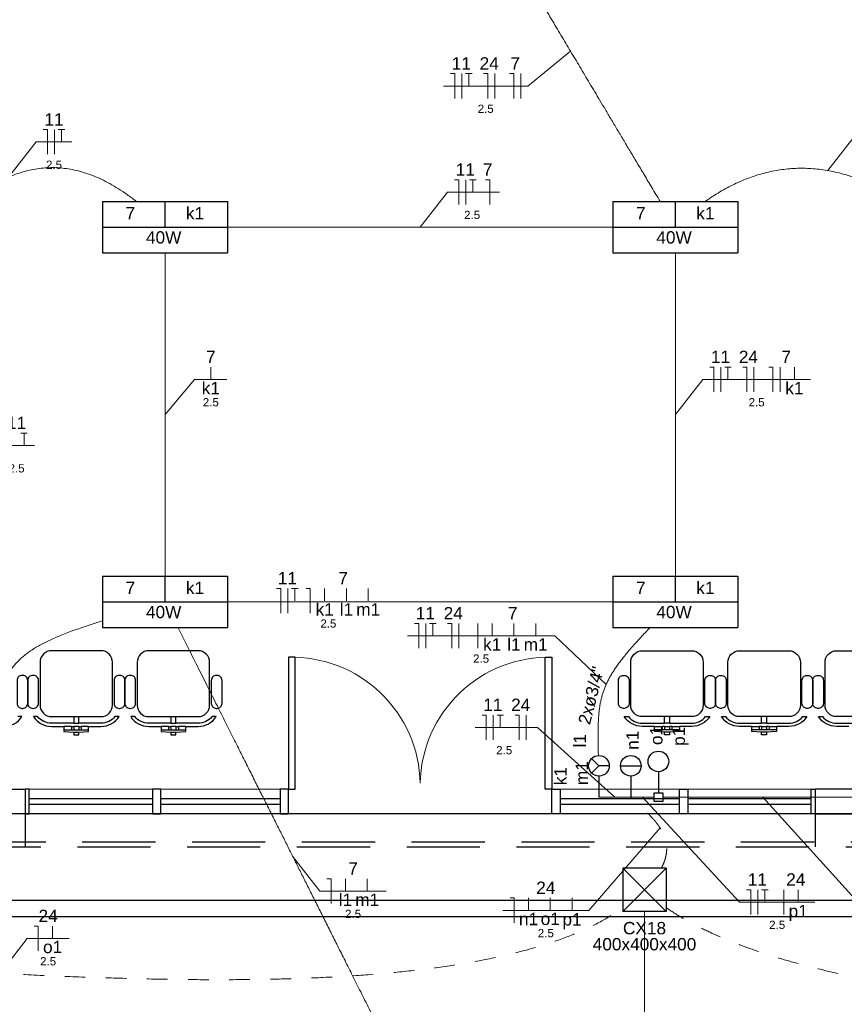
# Model space of a CAD drawing. Header units: feet. Extents: x -18 to 1038, y -110 to 48.
# Tile 158 of 199: x 777.51 to 782.52, y -21.54 to -15.56. Entities that reach past the tile are written whole.
import ezdxf

# ---------------------------------------------------------------- set-up
doc = ezdxf.new("R2010")
doc.units = ezdxf.units.FT
doc.header["$MEASUREMENT"] = 0
for name, pattern in [('HIDDEN', [0.9525, 0.635, -0.3175]), ('JIS_02_1.2', [0.25, 0.125, -0.125]), ('JIS_02_4.0', [0.55, 0.4, -0.15])]:
    doc.linetypes.add(name, pattern=pattern)
for name, color, linetype, lineweight in [('0.1', 1, 'Continuous', 9), ('02', 2, 'Continuous', 20), ('DI-Cortes', 1, 'JIS_02_4.0', 30), ('EL-Condutos', 4, 'Continuous', 5), ('EL-Fios (Fase 1)', 7, 'Continuous', 5), ('EL-Fios (Fase 3)', 7, 'Continuous', 5), ('EL-Fios (Neutro)', 7, 'Continuous', 5), ('EL-Fios (Retorno)', 7, 'Continuous', 5), ('EL-Fios (Terra)', 7, 'Continuous', 5), ('EL-Textos conduto', 7, 'Continuous', 5), ('EL-Textos fios', 7, 'Continuous', 5), ('Textos', 7, 'Continuous', 5)]:
    doc.layers.add(name, color=color, linetype=linetype, lineweight=lineweight)
for name, color, linetype in [('MOBILARIO', 8, 'Continuous'), ('P-SIMBOL', 5, 'Continuous'), ('parede', 5, 'Continuous'), ('porta', 3, 'Continuous'), ('PROJEÇÃO', 6, 'HIDDEN')]:
    doc.layers.add(name, color=color, linetype=linetype)
doc.styles.add('Arial', font='arial.ttf')

msp = doc.modelspace()

# ---------------------------------------------------------------- linework, layer by layer
at = {"layer": '0.1', "color": 251}
for p, q in [((780.7464, -20.2902), (780.7464, -20.3803)), ((780.7964, -20.2902), (780.7964, -20.3803)), ((779.1464, -20.3803), (780.7464, -20.3803))]:
    msp.add_line(p, q, dxfattribs=at)
for centre, start, end in [((779.1664, -20.2102), 1.09331, 91.46902), ((780.7264, -20.2102), 88.53098, 178.90669)]:
    msp.add_arc(centre, 0.7801, start, end, dxfattribs=at)
at = {"layer": '02', "color": 251}
for p, q in [((779.1464, -20.2303), (777.5464, -20.2303)), ((782.3464, -20.2303), (780.7464, -20.2303)), ((779.1464, -20.3803), (777.5464, -20.3803)), ((782.3464, -20.3803), (780.7464, -20.3803))]:
    msp.add_line(p, q, dxfattribs=at)
at = {"layer": 'Defpoints', "color": 251}
msp.add_lwpolyline([(771.3966, 5.4198), (784.9266, 5.4198), (784.9266, -5.9803), (778.9966, -5.9803), (778.9966, -8.9803), (802.9266, -8.9803), (802.9264, -20.3804), (771.3966, -20.3804), (771.3966, -8.9803), (776.6966, -8.9803), (776.6966, -5.9803), (771.3966, -5.9803)], close=True, dxfattribs=at)
at = {"layer": 'DI-Cortes', "color": 251, "linetype": 'Continuous'}
for p, q in [((770.5883, -20.905), (803.7264, -20.905)), ((770.7883, -21.005), (803.5264, -21.005))]:
    msp.add_line(p, q, dxfattribs=at)
at = {"layer": 'EL-Condutos', "linetype": 'Continuous'}
for points in [[(780.3145, -14.8361), (780.3647, -14.9202), (780.412, -14.9995), (780.4567, -15.0744), (780.4989, -15.1451), (780.5388, -15.212), (780.5767, -15.2755), (780.6127, -15.3359), (780.6471, -15.3936), (780.68, -15.4488), (780.7118, -15.502), (780.7425, -15.5535), (780.7723, -15.6036), (780.8016, -15.6526), (780.8305, -15.701), (780.8591, -15.749), (780.8878, -15.7971), (780.9166, -15.8454), (780.9459, -15.8945), (780.9758, -15.9446), (781.0065, -15.9961), (781.0382, -16.0493), (781.0712, -16.1045), (781.1055, -16.1622), (781.1416, -16.2226), (781.1795, -16.2861), (781.2194, -16.353), (781.2616, -16.4237), (781.3062, -16.4986), (781.3535, -16.5779), (781.4037, -16.662)], [(776.7966, -17.0214), (776.8446, -16.9737), (776.892, -16.9274), (776.939, -16.8824), (776.9855, -16.839), (777.0316, -16.7973), (777.0773, -16.7574), (777.1228, -16.7194), (777.1681, -16.6834), (777.2132, -16.6496), (777.2582, -16.6182), (777.3032, -16.5891), (777.3481, -16.5626), (777.3931, -16.5387), (777.4382, -16.5176), (777.4835, -16.4995), (777.529, -16.4844), (777.5748, -16.4724), (777.621, -16.4638), (777.6675, -16.4585), (777.7145, -16.4568), (777.762, -16.4588), (777.81, -16.4645), (777.8587, -16.4741), (777.908, -16.4878), (777.9581, -16.5056), (778.0089, -16.5277), (778.0606, -16.5542), (778.1132, -16.5852), (778.1667, -16.6209), (778.2212, -16.6614)], [(781.6797, -16.6615), (781.7229, -16.632), (781.7666, -16.6046), (781.8108, -16.5796), (781.8554, -16.5569), (781.9005, -16.5365), (781.946, -16.5185), (781.9919, -16.5028), (782.0381, -16.4896), (782.0847, -16.4789), (782.1316, -16.4705), (782.1788, -16.4647), (782.2263, -16.4614), (782.274, -16.4607), (782.3219, -16.4625), (782.37, -16.4669), (782.4182, -16.4739), (782.4666, -16.4835), (782.5151, -16.4958), (782.5637, -16.5108), (782.6123, -16.5286), (782.661, -16.549), (782.7097, -16.5723), (782.7584, -16.5983), (782.807, -16.6271), (782.8556, -16.6588), (782.9041, -16.6934), (782.9524, -16.7308), (783.0007, -16.7712), (783.0487, -16.8145), (783.0966, -16.8608)], [(778.7754, -16.8178), (778.8794, -16.8178), (778.978, -16.8178), (779.0717, -16.8178), (779.1607, -16.8178), (779.2456, -16.8178), (779.3266, -16.8178), (779.4042, -16.8178), (779.4787, -16.8178), (779.5505, -16.8178), (779.62, -16.8178), (779.6876, -16.8178), (779.7537, -16.8178), (779.8187, -16.8178), (779.8828, -16.8178), (779.9466, -16.8178), (780.0104, -16.8178), (780.0746, -16.8178), (780.1395, -16.8178), (780.2056, -16.8178), (780.2732, -16.8178), (780.3427, -16.8178), (780.4146, -16.8178), (780.4891, -16.8178), (780.5666, -16.8178), (780.6477, -16.8178), (780.7325, -16.8178), (780.8216, -16.8178), (780.9152, -16.8178), (781.0139, -16.8178), (781.1178, -16.8178)], [(778.3966, -18.9373), (778.3966, -18.8465), (778.3966, -18.761), (778.3966, -18.6803), (778.3966, -18.6041), (778.3966, -18.532), (778.3966, -18.4637), (778.3966, -18.3987), (778.3966, -18.3368), (778.3966, -18.2774), (778.3966, -18.2203), (778.3966, -18.165), (778.3966, -18.1113), (778.3966, -18.0587), (778.3966, -18.0068), (778.3966, -17.9553), (778.3966, -17.9038), (778.3966, -17.8519), (778.3966, -17.7993), (778.3966, -17.7455), (778.3966, -17.6903), (778.3966, -17.6332), (778.3966, -17.5738), (778.3966, -17.5119), (778.3966, -17.4469), (778.3966, -17.3785), (778.3966, -17.3065), (778.3966, -17.2303), (778.3966, -17.1496), (778.3966, -17.0641), (778.3966, -16.9733)], [(781.4966, -18.9373), (781.4966, -18.8465), (781.4966, -18.761), (781.4966, -18.6803), (781.4966, -18.6041), (781.4966, -18.532), (781.4966, -18.4637), (781.4966, -18.3987), (781.4966, -18.3368), (781.4966, -18.2774), (781.4966, -18.2203), (781.4966, -18.165), (781.4966, -18.1113), (781.4966, -18.0587), (781.4966, -18.0068), (781.4966, -17.9553), (781.4966, -17.9038), (781.4966, -17.8519), (781.4966, -17.7993), (781.4966, -17.7455), (781.4966, -17.6903), (781.4966, -17.6332), (781.4966, -17.5738), (781.4966, -17.5119), (781.4966, -17.4469), (781.4966, -17.3785), (781.4966, -17.3065), (781.4966, -17.2303), (781.4966, -17.1496), (781.4966, -17.0641), (781.4966, -16.9733)], [(778.7754, -19.0928), (778.8794, -19.0928), (778.978, -19.0928), (779.0717, -19.0928), (779.1607, -19.0928), (779.2456, -19.0928), (779.3266, -19.0928), (779.4042, -19.0928), (779.4787, -19.0928), (779.5505, -19.0928), (779.62, -19.0928), (779.6876, -19.0928), (779.7537, -19.0928), (779.8187, -19.0928), (779.8828, -19.0928), (779.9466, -19.0928), (780.0104, -19.0928), (780.0746, -19.0928), (780.1395, -19.0928), (780.2056, -19.0928), (780.2732, -19.0928), (780.3427, -19.0928), (780.4146, -19.0928), (780.4891, -19.0928), (780.5666, -19.0928), (780.6477, -19.0928), (780.7325, -19.0928), (780.8216, -19.0928), (780.9152, -19.0928), (781.0139, -19.0928), (781.1178, -19.0928)], [(778.0167, -19.2085), (777.9654, -19.2249), (777.9167, -19.241), (777.8706, -19.2568), (777.8271, -19.2724), (777.7859, -19.288), (777.7472, -19.3036), (777.7107, -19.3195), (777.6765, -19.3356), (777.6444, -19.352), (777.6145, -19.369), (777.5866, -19.3865), (777.5606, -19.4048), (777.5365, -19.4238), (777.5142, -19.4438), (777.4937, -19.4648), (777.4748, -19.4868), (777.4576, -19.5102), (777.4419, -19.5348), (777.4276, -19.5609), (777.4148, -19.5886), (777.4032, -19.6178), (777.393, -19.6489), (777.3839, -19.6818), (777.376, -19.7167), (777.3691, -19.7536), (777.3631, -19.7928), (777.3581, -19.8342), (777.354, -19.878), (777.3506, -19.9243), (777.3479, -19.9732)], [(779.8692, -22.0286), (779.8039, -21.8984), (779.7425, -21.7759), (779.6847, -21.6607), (779.6302, -21.552), (779.5788, -21.4495), (779.5301, -21.3526), (779.484, -21.2606), (779.4401, -21.173), (779.3981, -21.0894), (779.3578, -21.009), (779.3189, -20.9315), (779.2811, -20.8561), (779.2441, -20.7824), (779.2077, -20.7099), (779.1716, -20.6378), (779.1355, -20.5658), (779.0991, -20.4932), (779.0621, -20.4196), (779.0243, -20.3442), (778.9854, -20.2666), (778.9451, -20.1863), (778.9032, -20.1026), (778.8592, -20.0151), (778.8131, -19.9231), (778.7645, -19.8261), (778.713, -19.7236), (778.6586, -19.615), (778.6008, -19.4998), (778.5393, -19.3773), (778.474, -19.2471)], [(781.3434, -19.2486), (781.3125, -19.2811), (781.2836, -19.3121), (781.2567, -19.3416), (781.2317, -19.3698), (781.2086, -19.3968), (781.1872, -19.4227), (781.1675, -19.4477), (781.1495, -19.4718), (781.133, -19.4952), (781.1181, -19.5179), (781.1045, -19.5402), (781.0923, -19.5621), (781.0815, -19.5838), (781.0718, -19.6053), (781.0633, -19.6268), (781.0559, -19.6484), (781.0495, -19.6702), (781.0441, -19.6924), (781.0395, -19.715), (781.0358, -19.7382), (781.0328, -19.7621), (781.0306, -19.7867), (781.0289, -19.8124), (781.0277, -19.839), (781.0271, -19.8669), (781.0269, -19.896), (781.027, -19.9265), (781.0273, -19.9585), (781.0279, -19.9922), (781.0287, -20.0277)], [(781.0321, -20.2803), (781.0415, -20.2803), (781.0503, -20.2803), (781.0585, -20.2803), (781.0661, -20.2803), (781.0734, -20.2803), (781.0801, -20.2803), (781.0865, -20.2803), (781.0926, -20.2803), (781.0983, -20.2803), (781.1038, -20.2803), (781.1091, -20.2803), (781.1142, -20.2803), (781.1192, -20.2803), (781.1241, -20.2803), (781.1289, -20.2803), (781.1338, -20.2803), (781.1387, -20.2803), (781.1436, -20.2803), (781.1488, -20.2803), (781.154, -20.2803), (781.1595, -20.2803), (781.1653, -20.2803), (781.1713, -20.2803), (781.1777, -20.2803), (781.1845, -20.2803), (781.1917, -20.2803), (781.1994, -20.2803), (781.2076, -20.2803), (781.2164, -20.2803), (781.2257, -20.2803)], [(781.2257, -20.2803), (781.2329, -20.2803), (781.2397, -20.2803), (781.2461, -20.2803), (781.2521, -20.2803), (781.2578, -20.2803), (781.2632, -20.2803), (781.2683, -20.2803), (781.2731, -20.2803), (781.2777, -20.2803), (781.2822, -20.2803), (781.2864, -20.2803), (781.2905, -20.2803), (781.2944, -20.2803), (781.2983, -20.2803), (781.3021, -20.2803), (781.3058, -20.2803), (781.3095, -20.2803), (781.3132, -20.2803), (781.3169, -20.2803), (781.3207, -20.2803), (781.3245, -20.2803), (781.3285, -20.2803), (781.3325, -20.2803), (781.3368, -20.2803), (781.3412, -20.2803), (781.3458, -20.2803), (781.3506, -20.2803), (781.3557, -20.2803), (781.3611, -20.2803), (781.3668, -20.2803)], [(781.4199, -20.2803), (781.4775, -20.2803), (781.5314, -20.2803), (781.5819, -20.2803), (781.6293, -20.2803), (781.6739, -20.2803), (781.7159, -20.2803), (781.7556, -20.2803), (781.7932, -20.2803), (781.829, -20.2803), (781.8633, -20.2803), (781.8963, -20.2803), (781.9284, -20.2803), (781.9597, -20.2803), (781.9905, -20.2803), (782.0211, -20.2803), (782.0518, -20.2803), (782.0828, -20.2803), (782.1144, -20.2803), (782.1468, -20.2803), (782.1804, -20.2803), (782.2153, -20.2803), (782.2519, -20.2803), (782.2904, -20.2803), (782.331, -20.2803), (782.3741, -20.2803), (782.4199, -20.2803), (782.4687, -20.2803), (782.5207, -20.2803), (782.5762, -20.2803), (782.6354, -20.2803)], [(781.3089, -20.9748), (781.3089, -21.2825), (781.3089, -21.5709), (781.3089, -21.8416), (781.3089, -22.0957), (781.3089, -22.3347), (781.3089, -22.5599), (781.3089, -22.7728), (781.3089, -22.9747), (781.3089, -23.167), (781.3089, -23.351), (781.3089, -23.5282), (781.3089, -23.6998), (781.3089, -23.8674), (781.3089, -24.0322), (781.3089, -24.1956), (781.3089, -24.359), (781.3089, -24.5238), (781.3089, -24.6913), (781.3089, -24.863), (781.3089, -25.0401), (781.3089, -25.2242), (781.3089, -25.4164), (781.3089, -25.6183), (781.3089, -25.8312), (781.3089, -26.0565), (781.3089, -26.2955), (781.3089, -26.5496), (781.3089, -26.8202), (781.3089, -27.1087), (781.3089, -27.4164)]]:
    msp.add_spline(points, degree=3, dxfattribs=at)
at = {"layer": 'EL-Condutos', "linetype": 'JIS_02_1.2'}
for points in [[(781.4115, -20.71), (781.4212, -20.6901), (781.4291, -20.6708), (781.4352, -20.652), (781.4396, -20.6337), (781.4424, -20.6159), (781.4437, -20.5986), (781.4435, -20.5817), (781.442, -20.5653), (781.4392, -20.5492), (781.4352, -20.5336), (781.43, -20.5184), (781.4239, -20.5035), (781.4167, -20.489), (781.4087, -20.4748), (781.3999, -20.461), (781.3903, -20.4474), (781.3801, -20.4341), (781.3694, -20.4211), (781.3582, -20.4084), (781.3465, -20.3959), (781.3346, -20.3836), (781.3224, -20.3715), (781.31, -20.3597), (781.2976, -20.3479), (781.2851, -20.3364), (781.2728, -20.3249), (781.2606, -20.3136), (781.2486, -20.3024), (781.237, -20.2913), (781.2257, -20.2803)], [(773.5433, -21.1487), (773.8072, -21.1529), (774.0786, -21.1606), (774.3566, -21.1713), (774.6403, -21.1846), (774.9289, -21.2), (775.2215, -21.2171), (775.5172, -21.2355), (775.8152, -21.2546), (776.1146, -21.274), (776.4145, -21.2933), (776.714, -21.3119), (777.0123, -21.3296), (777.3084, -21.3458), (777.6016, -21.36), (777.891, -21.3718), (778.1756, -21.3807), (778.4547, -21.3864), (778.7272, -21.3883), (778.9925, -21.3859), (779.2495, -21.379), (779.4974, -21.3669), (779.7354, -21.3492), (779.9626, -21.3255), (780.1781, -21.2953), (780.381, -21.2582), (780.5705, -21.2137), (780.7456, -21.1614), (780.9056, -21.1008), (781.0495, -21.0315), (781.1765, -20.9529)], [(781.4394, -20.9502), (781.5256, -21.0056), (781.6216, -21.0588), (781.7268, -21.1096), (781.8405, -21.1578), (781.962, -21.2033), (782.0907, -21.2461), (782.2258, -21.2859), (782.3666, -21.3226), (782.5125, -21.3562), (782.6628, -21.3864), (782.8168, -21.4132), (782.9738, -21.4364), (783.1331, -21.4559), (783.294, -21.4716), (783.4559, -21.4833), (783.6179, -21.4909), (783.7796, -21.4943), (783.9401, -21.4933), (784.0988, -21.4879), (784.2551, -21.4778), (784.4081, -21.463), (784.5572, -21.4433), (784.7018, -21.4187), (784.8411, -21.3889), (784.9744, -21.3538), (785.1012, -21.3133), (785.2206, -21.2674), (785.332, -21.2158), (785.4347, -21.1584), (785.528, -21.0951)]]:
    msp.add_spline(points, degree=3, dxfattribs=at)
at = {"layer": 'EL-Fios (Fase 1)'}
for p, q in [((780.3997, -16.0362), (780.3997, -15.8862)), ((780.5577, -16.0362), (780.5577, -15.8862)), ((781.9739, -17.8182), (781.9739, -17.6682)), ((782.132, -17.8182), (782.132, -17.6682)), ((780.1811, -19.375), (780.1811, -19.225)), ((780.2963, -19.375), (780.2963, -19.225)), ((780.5911, -19.931), (780.5911, -19.781)), ((782.155, -20.9917), (782.155, -20.8417))]:
    msp.add_line(p, q, dxfattribs=at)
at = {"layer": 'EL-Fios (Fase 3)'}
for p, q in [((780.1988, -16.0362), (780.1988, -15.8862)), ((777.725, -16.3761), (777.725, -16.2261)), ((780.223, -16.6807), (780.223, -16.5307)), ((781.773, -17.8182), (781.773, -17.6682)), ((779.1421, -19.1619), (779.1421, -19.0119)), ((779.9802, -19.375), (779.9802, -19.225)), ((780.3902, -19.931), (780.3902, -19.781)), ((781.9969, -20.9917), (781.9969, -20.8417))]:
    msp.add_line(p, q, dxfattribs=at)
at = {"layer": 'EL-Fios (Neutro)'}
for p, q in [((780.1309, -15.8862), (780.1559, -15.8862)), ((780.1559, -16.0362), (780.1559, -15.8862)), ((780.3318, -15.8862), (780.3568, -15.8862)), ((780.3568, -16.0362), (780.3568, -15.8862)), ((780.4898, -15.8862), (780.5148, -15.8862)), ((780.5148, -16.0362), (780.5148, -15.8862)), ((777.6571, -16.2261), (777.6821, -16.2261)), ((777.6821, -16.3761), (777.6821, -16.2261)), ((780.1552, -16.5307), (780.1802, -16.5307)), ((780.1802, -16.6807), (780.1802, -16.5307)), ((780.3437, -16.5307), (780.3687, -16.5307)), ((780.3687, -16.6807), (780.3687, -16.5307)), ((781.7052, -17.6682), (781.7302, -17.6682)), ((781.7302, -17.8182), (781.7302, -17.6682)), ((781.9061, -17.6682), (781.9311, -17.6682)), ((781.9311, -17.8182), (781.9311, -17.6682)), ((782.0641, -17.6682), (782.0891, -17.6682)), ((782.0891, -17.8182), (782.0891, -17.6682)), ((779.0743, -19.0119), (779.0993, -19.0119)), ((779.0993, -19.1619), (779.0993, -19.0119)), ((779.2537, -19.0119), (779.2787, -19.0119)), ((779.2787, -19.1619), (779.2787, -19.0119)), ((779.9123, -19.225), (779.9373, -19.225)), ((779.9373, -19.375), (779.9373, -19.225)), ((780.1132, -19.225), (780.1382, -19.225)), ((780.1382, -19.375), (780.1382, -19.225)), ((780.3223, -19.781), (780.3473, -19.781)), ((780.3473, -19.931), (780.3473, -19.781)), ((780.5232, -19.781), (780.5482, -19.781)), ((780.5482, -19.931), (780.5482, -19.781)), ((779.3802, -20.775), (779.4052, -20.775)), ((779.4052, -20.925), (779.4052, -20.775)), ((781.9291, -20.8417), (781.9541, -20.8417)), ((781.9541, -20.9917), (781.9541, -20.8417)), ((780.492, -20.892), (780.517, -20.892)), ((780.517, -21.042), (780.517, -20.892)), ((777.6013, -21.0629), (777.6263, -21.0629)), ((777.6263, -21.2129), (777.6263, -21.0629))]:
    msp.add_line(p, q, dxfattribs=at)
at = {"layer": 'EL-Fios (Retorno)'}
for p, q in [((778.6748, -17.7432), (778.6748, -17.6682)), ((782.2195, -17.7432), (782.2195, -17.6682)), ((779.3662, -19.0869), (779.3662, -19.0119)), ((779.4984, -19.0869), (779.4984, -19.0119)), ((779.6305, -19.0869), (779.6305, -19.0119)), ((780.3838, -19.3), (780.3838, -19.225)), ((780.5159, -19.3), (780.5159, -19.225)), ((780.648, -19.3), (780.648, -19.225)), ((779.4927, -20.85), (779.4927, -20.775)), ((779.6248, -20.85), (779.6248, -20.775)), ((782.2425, -20.9167), (782.2425, -20.8417)), ((780.6045, -20.967), (780.6045, -20.892)), ((780.7366, -20.967), (780.7366, -20.892)), ((780.8688, -20.967), (780.8688, -20.892)), ((777.7138, -21.1379), (777.7138, -21.0629))]:
    msp.add_line(p, q, dxfattribs=at)
at = {"layer": 'EL-Fios (Terra)'}
for points in [[(780.2416, -15.9612), (780.2416, -15.8862), (780.2216, -15.8862), (780.2616, -15.8862)], [(777.7678, -16.3011), (777.7678, -16.2261), (777.7478, -16.2261), (777.7878, -16.2261)], [(780.2659, -16.6057), (780.2659, -16.5307), (780.2459, -16.5307), (780.2859, -16.5307)], [(781.8159, -17.7432), (781.8159, -17.6682), (781.7959, -17.6682), (781.8359, -17.6682)], [(777.5402, -18.1446), (777.5402, -18.0696), (777.5202, -18.0696), (777.5602, -18.0696)], [(779.185, -19.0869), (779.185, -19.0119), (779.165, -19.0119), (779.205, -19.0119)], [(780.023, -19.3), (780.023, -19.225), (780.003, -19.225), (780.043, -19.225)], [(780.433, -19.856), (780.433, -19.781), (780.413, -19.781), (780.453, -19.781)], [(782.0398, -20.9167), (782.0398, -20.8417), (782.0198, -20.8417), (782.0598, -20.8417)]]:
    msp.add_lwpolyline(points, dxfattribs=at)
at = {"layer": 'EL-Textos fios'}
for p, q in [((780.8591, -15.749), (780.6006, -15.9612)), ((780.0881, -15.9612), (780.6006, -15.9612)), ((782.4225, -16.4746), (782.5882, -16.2625)), ((777.4485, -16.5132), (777.6142, -16.3011)), ((777.6142, -16.3011), (777.8307, -16.3011)), ((779.9466, -16.8178), (780.1123, -16.6057)), ((780.1123, -16.6057), (780.4282, -16.6057)), ((778.3966, -17.9553), (778.5766, -17.7432)), ((778.5766, -17.7432), (778.773, -17.7432)), ((781.4966, -17.9553), (781.6623, -17.7432)), ((781.6623, -17.7432), (782.3177, -17.7432)), ((777.3866, -18.1446), (777.603, -18.1446)), ((779.8695, -19.3), (780.7637, -19.3)), ((781.0764, -19.5947), (780.7637, -19.3)), ((780.2795, -19.856), (780.6582, -19.856)), ((781.1289, -20.2803), (780.6582, -19.856)), ((781.2962, -20.2803), (781.8862, -20.9167)), ((782.0278, -20.2803), (782.6044, -20.9167)), ((781.4033, -20.4662), (780.9699, -20.967)), ((779.1716, -20.6378), (779.3373, -20.85)), ((779.3373, -20.85), (779.7404, -20.85)), ((781.8862, -20.9167), (782.3436, -20.9167)), ((780.4491, -20.967), (780.9699, -20.967)), ((777.3927, -21.35), (777.5584, -21.1379)), ((777.5584, -21.1379), (777.8149, -21.1379))]:
    msp.add_line(p, q, dxfattribs=at)
at = {"layer": 'MOBILARIO', "color": 251}
for p, q in [((777.8277, -19.8505), (777.8277, -19.8705)), ((777.8277, -19.8505), (777.8427, -19.8505)), ((777.8277, -19.8705), (777.8427, -19.8705)), ((777.8427, -19.8505), (777.8427, -19.8705)), ((777.8427, -19.8855), (777.8727, -19.8855)), ((777.8727, -19.8505), (777.8727, -19.8705)), ((777.8727, -19.8505), (777.8877, -19.8505)), ((777.8877, -19.8505), (777.8877, -19.8705)), ((778.4177, -19.8505), (778.4177, -19.8705)), ((778.4177, -19.8505), (778.4327, -19.8505)), ((778.4177, -19.8705), (778.4327, -19.8705)), ((778.4327, -19.8505), (778.4327, -19.8705)), ((778.4327, -19.8855), (778.4627, -19.8855)), ((778.4627, -19.8505), (778.4627, -19.8705)), ((778.4627, -19.8505), (778.4777, -19.8505)), ((778.4777, -19.8505), (778.4777, -19.8705)), ((781.4155, -19.8505), (781.4155, -19.8705)), ((781.4305, -19.8505), (781.4155, -19.8505)), ((781.4305, -19.8505), (781.4305, -19.8705)), ((781.4605, -19.8855), (781.4305, -19.8855)), ((781.4605, -19.8505), (781.4605, -19.8705)), ((781.4755, -19.8505), (781.4605, -19.8505)), ((781.4755, -19.8705), (781.4605, -19.8705)), ((781.4755, -19.8505), (781.4755, -19.8705)), ((782.0055, -19.8505), (782.0055, -19.8705)), ((782.0205, -19.8505), (782.0055, -19.8505)), ((782.0205, -19.8505), (782.0205, -19.8705)), ((782.0505, -19.8855), (782.0205, -19.8855)), ((782.0505, -19.8505), (782.0505, -19.8705)), ((782.0655, -19.8505), (782.0505, -19.8505)), ((782.0655, -19.8705), (782.0505, -19.8705)), ((782.0655, -19.8505), (782.0655, -19.8705))]:
    msp.add_line(p, q, dxfattribs=at)
at = {"layer": 'MOBILARIO'}
for points in [[(777.8727, -19.7905), (778.0077, -19.7905, 0.414214), (778.0777, -19.7205), (778.0777, -19.7205), (778.0777, -19.4605, 0.414214), (778.0077, -19.3905), (778.0077, -19.3905), (777.7077, -19.3905, 0.414214), (777.6377, -19.4605), (777.6377, -19.4605), (777.6377, -19.7205, 0.414214), (777.7077, -19.7905), (777.7077, -19.7905), (777.8427, -19.7905), (777.8427, -19.8305), (777.7077, -19.8305, -0.223888), (777.6228, -19.7905), (777.6228, -19.7905), (777.5982, -19.7905, 0.255924), (777.7077, -19.8505), (777.7077, -19.8505), (777.7827, -19.8505), (777.7827, -19.8805), (777.8427, -19.8855), (777.8427, -19.9005), (777.8727, -19.9005), (777.8727, -19.8855), (777.9327, -19.8805), (777.9327, -19.8505), (778.0077, -19.8505, 0.255924), (778.1172, -19.7905), (778.1172, -19.7905), (778.0925, -19.7905, -0.223888), (778.0077, -19.8305), (778.0077, -19.8305), (777.8727, -19.8305), (777.8727, -19.7905)], [(778.4627, -19.7905), (778.5977, -19.7905, 0.414214), (778.6677, -19.7205), (778.6677, -19.7205), (778.6677, -19.4605, 0.414214), (778.5977, -19.3905), (778.5977, -19.3905), (778.2977, -19.3905, 0.414214), (778.2277, -19.4605), (778.2277, -19.4605), (778.2277, -19.7205, 0.414214), (778.2977, -19.7905), (778.2977, -19.7905), (778.4327, -19.7905), (778.4327, -19.8305), (778.2977, -19.8305, -0.223888), (778.2128, -19.7905), (778.2128, -19.7905), (778.1882, -19.7905, 0.255924), (778.2977, -19.8505), (778.2977, -19.8505), (778.3727, -19.8505), (778.3727, -19.8805), (778.4327, -19.8855), (778.4327, -19.9005), (778.4627, -19.9005), (778.4627, -19.8855), (778.5227, -19.8805), (778.5227, -19.8505), (778.5977, -19.8505, 0.255924), (778.7072, -19.7905), (778.7072, -19.7905), (778.6825, -19.7905, -0.223888), (778.5977, -19.8305), (778.5977, -19.8305), (778.4627, -19.8305), (778.4627, -19.7905)], [(781.4305, -19.7905), (781.2955, -19.7905, -0.414214), (781.2255, -19.7205), (781.2255, -19.7205), (781.2255, -19.4605, -0.414214), (781.2955, -19.3905), (781.2955, -19.3905), (781.5955, -19.3905, -0.414214), (781.6655, -19.4605), (781.6655, -19.4605), (781.6655, -19.7205, -0.414214), (781.5955, -19.7905), (781.5955, -19.7905), (781.4605, -19.7905), (781.4605, -19.8305), (781.5955, -19.8305, 0.223888), (781.6804, -19.7905), (781.6804, -19.7905), (781.7051, -19.7905, -0.255924), (781.5955, -19.8505), (781.5955, -19.8505), (781.5205, -19.8505), (781.5205, -19.8805), (781.4605, -19.8855), (781.4605, -19.9005), (781.4305, -19.9005), (781.4305, -19.8855), (781.3705, -19.8805), (781.3705, -19.8505), (781.2955, -19.8505, -0.255924), (781.186, -19.7905), (781.186, -19.7905), (781.2107, -19.7905, 0.223888), (781.2955, -19.8305), (781.2955, -19.8305), (781.4305, -19.8305), (781.4305, -19.7905)], [(782.0205, -19.7905), (781.8855, -19.7905, -0.414214), (781.8155, -19.7205), (781.8155, -19.7205), (781.8155, -19.4605, -0.414214), (781.8855, -19.3905), (781.8855, -19.3905), (782.1855, -19.3905, -0.414214), (782.2555, -19.4605), (782.2555, -19.4605), (782.2555, -19.7205, -0.414214), (782.1855, -19.7905), (782.1855, -19.7905), (782.0505, -19.7905), (782.0505, -19.8305), (782.1855, -19.8305, 0.223888), (782.2704, -19.7905), (782.2704, -19.7905), (782.2951, -19.7905, -0.255924), (782.1855, -19.8505), (782.1855, -19.8505), (782.1105, -19.8505), (782.1105, -19.8805), (782.0505, -19.8855), (782.0505, -19.9005), (782.0205, -19.9005), (782.0205, -19.8855), (781.9605, -19.8805), (781.9605, -19.8505), (781.8855, -19.8505, -0.255924), (781.776, -19.7905), (781.776, -19.7905), (781.8007, -19.7905, 0.223888), (781.8855, -19.8305), (781.8855, -19.8305), (782.0205, -19.8305), (782.0205, -19.7905)], [(782.6105, -19.7905), (782.4755, -19.7905, -0.414214), (782.4055, -19.7205), (782.4055, -19.7205), (782.4055, -19.4605, -0.414214), (782.4755, -19.3905), (782.4755, -19.3905), (782.7755, -19.3905, -0.414214)], [(777.5277, -19.7405), (777.5327, -19.7405, 0.414214), (777.5627, -19.7105), (777.5627, -19.7105), (777.5627, -19.5705, 0.414214), (777.5327, -19.5405), (777.5327, -19.5405), (777.5277, -19.5405, 0.414214), (777.4977, -19.5705), (777.4977, -19.5705), (777.4977, -19.7105, 0.414214), (777.5277, -19.7405), (777.5277, -19.7405)], [(777.6277, -19.7105), (777.6277, -19.5705, 0.414214), (777.5977, -19.5405), (777.5977, -19.5405), (777.5927, -19.5405, 0.414214), (777.5627, -19.5705), (777.5627, -19.5705), (777.5627, -19.7105, 0.414214), (777.5927, -19.7405), (777.5927, -19.7405), (777.5977, -19.7405, 0.414214), (777.6277, -19.7105), (777.6277, -19.7105)], [(778.1177, -19.7405), (778.1227, -19.7405, 0.414214), (778.1527, -19.7105), (778.1527, -19.7105), (778.1527, -19.5705, 0.414214), (778.1227, -19.5405), (778.1227, -19.5405), (778.1177, -19.5405, 0.414214), (778.0877, -19.5705), (778.0877, -19.5705), (778.0877, -19.7105, 0.414214), (778.1177, -19.7405), (778.1177, -19.7405)], [(778.2177, -19.7105), (778.2177, -19.5705, 0.414214), (778.1877, -19.5405), (778.1877, -19.5405), (778.1827, -19.5405, 0.414214), (778.1527, -19.5705), (778.1527, -19.5705), (778.1527, -19.7105, 0.414214), (778.1827, -19.7405), (778.1827, -19.7405), (778.1877, -19.7405, 0.414214), (778.2177, -19.7105), (778.2177, -19.7105)], [(778.7077, -19.7405), (778.7127, -19.7405, 0.414214), (778.7427, -19.7105), (778.7427, -19.7105), (778.7427, -19.5705, 0.414214), (778.7127, -19.5405), (778.7127, -19.5405), (778.7077, -19.5405, 0.414214), (778.6777, -19.5705), (778.6777, -19.5705), (778.6777, -19.7105, 0.414214), (778.7077, -19.7405), (778.7077, -19.7405)], [(781.1855, -19.7405), (781.1805, -19.7405, -0.414214), (781.1505, -19.7105), (781.1505, -19.7105), (781.1505, -19.5705, -0.414214), (781.1805, -19.5405), (781.1805, -19.5405), (781.1855, -19.5405, -0.414214), (781.2155, -19.5705), (781.2155, -19.5705), (781.2155, -19.7105, -0.414214), (781.1855, -19.7405), (781.1855, -19.7405)], [(781.6755, -19.7105), (781.6755, -19.5705, -0.414214), (781.7055, -19.5405), (781.7055, -19.5405), (781.7105, -19.5405, -0.414214), (781.7405, -19.5705), (781.7405, -19.5705), (781.7405, -19.7105, -0.414214), (781.7105, -19.7405), (781.7105, -19.7405), (781.7055, -19.7405, -0.414214), (781.6755, -19.7105), (781.6755, -19.7105)], [(781.7755, -19.7405), (781.7705, -19.7405, -0.414214), (781.7405, -19.7105), (781.7405, -19.7105), (781.7405, -19.5705, -0.414214), (781.7705, -19.5405), (781.7705, -19.5405), (781.7755, -19.5405, -0.414214), (781.8055, -19.5705), (781.8055, -19.5705), (781.8055, -19.7105, -0.414214), (781.7755, -19.7405), (781.7755, -19.7405)], [(782.2655, -19.7105), (782.2655, -19.5705, -0.414214), (782.2955, -19.5405), (782.2955, -19.5405), (782.3005, -19.5405, -0.414214), (782.3305, -19.5705), (782.3305, -19.5705), (782.3305, -19.7105, -0.414214), (782.3005, -19.7405), (782.3005, -19.7405), (782.2955, -19.7405, -0.414214), (782.2655, -19.7105), (782.2655, -19.7105)], [(782.3655, -19.7405), (782.3605, -19.7405, -0.414214), (782.3305, -19.7105), (782.3305, -19.7105), (782.3305, -19.5705, -0.414214), (782.3605, -19.5405), (782.3605, -19.5405), (782.3655, -19.5405, -0.414214), (782.3955, -19.5705), (782.3955, -19.5705), (782.3955, -19.7105, -0.414214), (782.3655, -19.7405), (782.3655, -19.7405)], [(777.4177, -19.8505, 0.255924), (777.5272, -19.7905), (777.5272, -19.7905), (777.5025, -19.7905, -0.223888)], [(782.5505, -19.8505), (782.4755, -19.8505, -0.255924), (782.366, -19.7905), (782.366, -19.7905), (782.3907, -19.7905, 0.223888), (782.4755, -19.8305), (782.4755, -19.8305), (782.6105, -19.8305)]]:
    msp.add_lwpolyline(points, format="xyb", dxfattribs=at)
for points in [[(777.8427, -19.7905), (777.8727, -19.7905)], [(777.8427, -19.8305), (777.8727, -19.8305)], [(778.4327, -19.7905), (778.4627, -19.7905)], [(778.4327, -19.8305), (778.4627, -19.8305)], [(781.4605, -19.7905), (781.4305, -19.7905)], [(781.4605, -19.8305), (781.4305, -19.8305)], [(782.0505, -19.7905), (782.0205, -19.7905)], [(782.0505, -19.8305), (782.0205, -19.8305)], [(777.8277, -19.8505), (777.7827, -19.8505)], [(777.7827, -19.8705), (777.8277, -19.8705)], [(777.8727, -19.8505), (777.8427, -19.8505)], [(777.8427, -19.8705), (777.8727, -19.8705)], [(777.8727, -19.8705), (777.8877, -19.8705)], [(777.9327, -19.8505), (777.8877, -19.8505)], [(777.8877, -19.8705), (777.9327, -19.8705)], [(778.4177, -19.8505), (778.3727, -19.8505)], [(778.3727, -19.8705), (778.4177, -19.8705)], [(778.4627, -19.8505), (778.4327, -19.8505)], [(778.4327, -19.8705), (778.4627, -19.8705)], [(778.4627, -19.8705), (778.4777, -19.8705)], [(778.5227, -19.8505), (778.4777, -19.8505)], [(778.4777, -19.8705), (778.5227, -19.8705)], [(781.3705, -19.8505), (781.4155, -19.8505)], [(781.4155, -19.8705), (781.3705, -19.8705)], [(781.4305, -19.8705), (781.4155, -19.8705)], [(781.4305, -19.8505), (781.4605, -19.8505)], [(781.4605, -19.8705), (781.4305, -19.8705)], [(781.4755, -19.8505), (781.5205, -19.8505)], [(781.5205, -19.8705), (781.4755, -19.8705)], [(781.9605, -19.8505), (782.0055, -19.8505)], [(782.0055, -19.8705), (781.9605, -19.8705)], [(782.0205, -19.8705), (782.0055, -19.8705)], [(782.0205, -19.8505), (782.0505, -19.8505)], [(782.0505, -19.8705), (782.0205, -19.8705)], [(782.0655, -19.8505), (782.1105, -19.8505)], [(782.1105, -19.8705), (782.0655, -19.8705)]]:
    msp.add_lwpolyline(points, dxfattribs=at)
at = {"layer": 'P-SIMBOL'}
for p, q in [((778.0174, -16.6621), (778.0174, -16.9735)), ((778.0174, -16.6621), (778.7759, -16.6621)), ((778.3966, -16.8178), (778.3966, -16.6621)), ((778.7759, -16.6621), (778.7759, -16.9735)), ((781.1174, -16.6621), (781.1174, -16.9735)), ((781.1174, -16.6621), (781.8759, -16.6621)), ((781.4966, -16.8178), (781.4966, -16.6621)), ((781.8759, -16.6621), (781.8759, -16.9735)), ((778.0174, -16.8178), (778.7759, -16.8178)), ((781.1174, -16.8178), (781.8759, -16.8178)), ((778.0174, -16.9735), (778.7759, -16.9735)), ((781.1174, -16.9735), (781.8759, -16.9735)), ((778.0174, -18.9371), (778.0174, -19.2485)), ((778.0174, -18.9371), (778.7759, -18.9371)), ((778.3966, -19.0928), (778.3966, -18.9371)), ((778.7759, -18.9371), (778.7759, -19.2485)), ((781.1174, -18.9371), (781.1174, -19.2485)), ((781.1174, -18.9371), (781.8759, -18.9371)), ((781.4966, -19.0928), (781.4966, -18.9371)), ((781.8759, -18.9371), (781.8759, -19.2485)), ((778.0174, -19.0928), (778.7759, -19.0928)), ((781.1174, -19.0928), (781.8759, -19.0928)), ((778.0174, -19.2485), (778.7759, -19.2485)), ((781.1174, -19.2485), (781.8759, -19.2485)), ((781.0321, -20.0893), (780.9879, -20.0453)), ((781.0321, -20.0893), (780.9879, -20.1338)), ((781.0946, -20.0893), (781.0321, -20.0893)), ((781.1632, -20.0893), (781.2882, -20.0893)), ((781.3934, -20.1253), (781.3934, -20.2538)), ((781.0321, -20.1518), (781.0321, -20.2803)), ((781.2257, -20.1518), (781.2257, -20.2803)), ((781.3669, -20.2538), (781.4199, -20.2538)), ((781.3669, -20.3068), (781.3669, -20.2538)), ((781.4199, -20.2538), (781.4199, -20.3068)), ((781.4199, -20.3068), (781.3669, -20.3068)), ((781.4414, -20.7099), (781.1764, -20.7099)), ((781.4414, -20.7099), (781.1764, -20.9749)), ((781.4414, -20.9749), (781.1764, -20.7099)), ((781.1764, -20.7099), (781.1764, -20.9749)), ((781.4414, -20.7099), (781.4414, -20.9749)), ((781.4414, -20.9749), (781.1764, -20.9749))]:
    msp.add_line(p, q, dxfattribs=at)
for centre in [(781.0321, -20.0893), (781.2257, -20.0893), (781.3934, -20.0628)]:
    msp.add_circle(centre, 0.0625, dxfattribs=at)
at = {"layer": 'parede', "color": 251}
for points in [[(776.8464, -20.2303), (777.5464, -20.2303), (777.5464, -20.3803), (776.8464, -20.3803)], [(783.0464, -20.2303), (782.3464, -20.2303), (782.3464, -20.3803), (783.0464, -20.3803)]]:
    msp.add_lwpolyline(points, dxfattribs=at)
at = {"layer": 'porta', "color": 251}
for p, q in [((778.3214, -20.2902), (777.5714, -20.2902)), ((778.3214, -20.3252), (777.5714, -20.3252)), ((779.0964, -20.2902), (778.3714, -20.2902)), ((779.0964, -20.3252), (778.3714, -20.3252)), ((781.5214, -20.2902), (780.7964, -20.2902)), ((781.5214, -20.3252), (780.7964, -20.3252)), ((782.3214, -20.2902), (781.5714, -20.2902)), ((782.3214, -20.3252), (781.5714, -20.3252))]:
    msp.add_line(p, q, dxfattribs=at)
for points in [[(779.1464, -19.4303), (779.1464, -20.2303), (779.1864, -20.2303), (779.1864, -19.4303)], [(780.7464, -19.4303), (780.7464, -20.2303), (780.7064, -20.2303), (780.7064, -19.4303)], [(778.3214, -20.3803), (778.3714, -20.3803), (778.3714, -20.2303), (778.3214, -20.2303)], [(779.0964, -20.3803), (779.1464, -20.3803), (779.1464, -20.2303), (779.0964, -20.2303)], [(780.7964, -20.3803), (780.7464, -20.3803), (780.7464, -20.2303), (780.7964, -20.2303)], [(781.5714, -20.3803), (781.5214, -20.3803), (781.5214, -20.2303), (781.5714, -20.2303)]]:
    msp.add_lwpolyline(points, close=True, dxfattribs=at)
for points in [[(777.5464, -20.3803), (777.5714, -20.3803), (777.5714, -20.2303), (777.5464, -20.2303)], [(782.3464, -20.3803), (782.3214, -20.3803), (782.3214, -20.2303), (782.3464, -20.2303)]]:
    msp.add_lwpolyline(points, dxfattribs=at)
at = {"layer": 'PROJEÇÃO', "color": 251, "ltscale": 0.7}
for p, q in [((777.5464, -20.3803), (777.5464, -20.5804)), ((782.3464, -20.3803), (782.3464, -20.5804))]:
    msp.add_line(p, q, dxfattribs=at)
for points in [[(771.1966, -19.5804), (771.1966, -20.5804), (803.1266, -20.5804), (803.1266, -19.5804), (802.9266, -19.5804)], [(771.2266, -19.6104), (771.2266, -20.5504), (803.0966, -20.5504), (803.0966, -19.6104), (802.9266, -19.6104)]]:
    msp.add_lwpolyline(points, dxfattribs=at)

# ---------------------------------------------------------------- texts
at = {"layer": 'EL-Textos conduto', "insert": (781.0231, -19.6715), "char_height": 0.075, "width": 0.715015, "attachment_point": 8, "rotation": 75.77367, "line_spacing_factor": 0.6, "style": 'Arial'}
msp.add_mtext('2xø3/4"', dxfattribs=at)
at = {"layer": 'EL-Textos fios', "attachment_point": 8, "line_spacing_factor": 0.6, "style": 'Arial'}
for s, insert, char_height, width in [('11', (780.1963, -15.8614), 0.075, 0.233003), ('24', (780.3657, -15.8614), 0.075, 0.233003), ('7', (780.5238, -15.8614), 0.075, 0.116502), ('2.5', (780.3443, -16.1252), 0.05, 0.194131), ('11', (777.7225, -16.2014), 0.075, 0.233003), ('2.5', (777.7225, -16.4651), 0.05, 0.194131), ('11', (780.2205, -16.5059), 0.075, 0.233003), ('7', (780.3562, -16.5059), 0.075, 0.116502), ('2.5', (780.262, -16.7697), 0.05, 0.194131), ('7', (778.6748, -17.6434), 0.075, 0.116502), ('11', (781.7705, -17.6434), 0.075, 0.233003), ('24', (781.94, -17.6434), 0.075, 0.233003), ('7', (782.1695, -17.6434), 0.075, 0.116502), ('k1', (778.6748, -17.8332), 0.075, 0.221341), ('k1', (782.2195, -17.8332), 0.075, 0.221341), ('2.5', (778.6748, -17.9072), 0.05, 0.194131), ('2.5', (781.99, -17.9072), 0.05, 0.194131), ('11', (777.4948, -18.0448), 0.075, 0.233003), ('2.5', (777.4948, -18.3086), 0.05, 0.194131), ('11', (779.9777, -19.2002), 0.075, 0.233003), ('24', (780.1472, -19.2002), 0.075, 0.233003), ('7', (780.5085, -19.2002), 0.075, 0.116502), ('k1', (780.3838, -19.39), 0.075, 0.221341), ('l1', (780.5159, -19.39), 0.075, 0.163034), ('m1', (780.648, -19.39), 0.075, 0.291082), ('2.5', (780.3166, -19.464), 0.05, 0.194131), ('11', (780.3877, -19.7563), 0.075, 0.233003), ('24', (780.5571, -19.7563), 0.075, 0.233003), ('2.5', (780.4567, -20.02), 0.05, 0.194131), ('7', (779.5389, -20.7502), 0.075, 0.116502), ('11', (781.9944, -20.8169), 0.075, 0.233003), ('24', (782.2278, -20.8169), 0.075, 0.233003), ('24', (780.7095, -20.8672), 0.075, 0.233003), ('l1', (779.4927, -20.94), 0.075, 0.163034), ('m1', (779.6248, -20.94), 0.075, 0.291082), ('24', (777.6866, -21.0382), 0.075, 0.233003), ('2.5', (779.5389, -21.014), 0.05, 0.194131), ('n1', (780.6045, -21.057), 0.075, 0.233003), ('o1', (780.7366, -21.057), 0.075, 0.233003), ('p1', (780.8688, -21.0817), 0.075, 0.233003), ('p1', (782.2425, -21.0314), 0.075, 0.233003), ('2.5', (782.1149, -21.0807), 0.05, 0.194131), ('2.5', (780.7095, -21.131), 0.05, 0.194131), ('o1', (777.7138, -21.2279), 0.075, 0.233003), ('2.5', (777.6866, -21.3019), 0.05, 0.194131)]:
    msp.add_mtext(s, dxfattribs=dict(at, insert=insert, char_height=char_height, width=width))
at = {"layer": 'EL-Textos fios', "attachment_point": 8, "rotation": 0.00084, "line_spacing_factor": 0.6, "style": 'Arial'}
for s, insert, char_height, width in [('11', (779.1396, -18.9872), 0.075, 0.233003), ('7', (779.4785, -18.9872), 0.075, 0.116502), ('k1', (779.3662, -19.1769), 0.075, 0.221341), ('l1', (779.4984, -19.1769), 0.075, 0.163034), ('m1', (779.6305, -19.1769), 0.075, 0.291082), ('2.5', (779.3888, -19.2509), 0.05, 0.194131)]:
    msp.add_mtext(s, dxfattribs=dict(at, insert=insert, char_height=char_height, width=width))
at = {"layer": 'Textos', "char_height": 0.075, "attachment_point": 8, "line_spacing_factor": 0.6, "style": 'Arial'}
for s, insert, width in [('7', (778.1861, -16.7715), 0.116502), ('k1', (778.5786, -16.7715), 0.221341), ('7', (781.2861, -16.7715), 0.116502), ('k1', (781.6786, -16.7715), 0.221341), ('40W', (778.3885, -16.919), 0.430793), ('40W', (781.4885, -16.919), 0.430793), ('7', (778.1861, -19.0465), 0.116502), ('k1', (778.5786, -19.0465), 0.221341), ('7', (781.2861, -19.0465), 0.116502), ('k1', (781.6786, -19.0465), 0.221341), ('40W', (778.3885, -19.194), 0.430793), ('40W', (781.4885, -19.194), 0.430793), ('CX18', (781.3089, -21.1136), 0.5242), ('400x400x400', (781.3089, -21.2111), 1.258194)]:
    msp.add_mtext(s, dxfattribs=dict(at, insert=insert, width=width))
at = {"layer": 'Textos', "char_height": 0.075, "attachment_point": 7, "rotation": 90.00021, "line_spacing_factor": 0.6, "style": 'Arial'}
for s, insert, width in [('l1', (780.9528, -19.9777), 0.163034), ('n1', (781.2732, -19.9925), 0.233003), ('o1', (781.4191, -19.9634), 0.233003), ('p1', (781.5772, -19.9685), 0.233003), ('m1', (780.9655, -20.2067), 0.291082), ('k1', (780.8358, -20.2075), 0.221341)]:
    msp.add_mtext(s, dxfattribs=dict(at, insert=insert, width=width))

doc.saveas('drawing.dxf')
